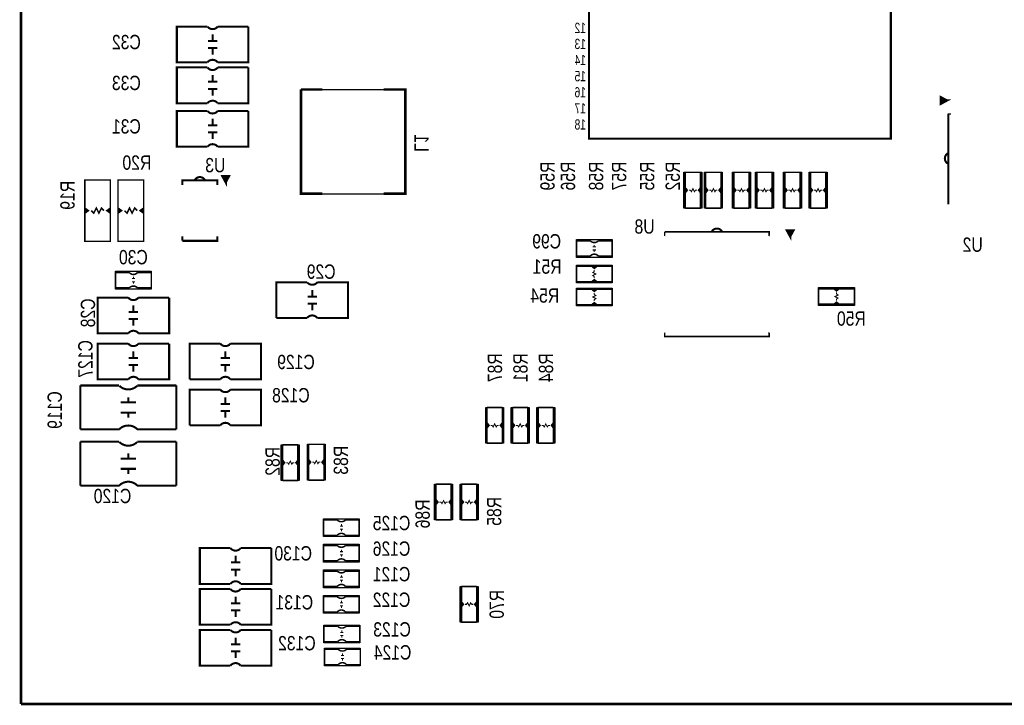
# Model space of a CAD drawing. Extents: x 0 to 180, y 0 to 69.
# Tile 1 of 5: x 0 to 49, y 0 to 34. Entities that reach past the tile are written whole.
import ezdxf
from ezdxf.enums import TextEntityAlignment as Align

# ---------------------------------------------------------------- set-up
doc = ezdxf.new("R2010")
doc.units = 0
for name, color, linetype in [('BG_OUTLINE', 254, 'CONTINUOUS'), ('PG_SILKSCREEN_BOTTOM', 200, 'CONTINUOUS'), ('RD_SILKSCREEN_BOTTOM', 92, 'CONTINUOUS')]:
    doc.layers.add(name, color=color, linetype=linetype)

msp = doc.modelspace()

# ---------------------------------------------------------------- linework, layer by layer
at = {"layer": 'BG_OUTLINE', "const_width": 0.127}
for points in [[(0, 69.000116), (0, 0)], [(0, 0), (96.999806, 0)]]:
    msp.add_lwpolyline(points, dxfattribs=at)
at = {"layer": 'PG_SILKSCREEN_BOTTOM'}
for points, const_width in [([(43.237912, 43.085512), (43.237912, 28.085288), (28.237688, 28.085288), (28.237688, 43.085512), (43.237912, 43.085512)], 0.1016), ([(9.525, 32.9438), (9.525, 33.274)], 0.1016), ([(11.303, 33.655), (11.303, 31.877), (9.779, 31.877)], 0.1016), ([(9.779, 33.655), (11.303, 33.655)], 0.1016), ([(9.2964, 32.9438), (9.7536, 32.9438)], 0.1016), ([(9.2964, 32.5882), (9.7536, 32.5882)], 0.1016), ([(9.525, 32.5882), (9.525, 32.258)], 0.1016), ([(11.303, 31.623), (11.303, 29.845), (9.779, 29.845)], 0.1016), ([(9.779, 31.623), (11.303, 31.623)], 0.1016), ([(9.2964, 30.9118), (9.7536, 30.9118)], 0.1016), ([(9.525, 30.9118), (9.525, 31.242)], 0.1016), ([(9.2964, 30.5562), (9.7536, 30.5562)], 0.1016), ([(9.525, 30.5562), (9.525, 30.226)], 0.1016), ([(13.9192, 30.5308), (14.986, 30.5308)], 0.127), ([(13.9192, 30.5308), (13.9192, 25.3492), (14.986, 25.3492)], 0.127), ([(18.034, 30.5308), (19.1008, 30.5308), (19.1008, 25.3492), (18.034, 25.3492)], 0.127), ([(46.0121, 29.982668), (45.7327, 30.135068), (45.7327, 29.830268), (46.0121, 29.982668), (45.7581, 29.982668)], 0.127), ([(11.303, 29.464), (11.303, 27.686), (9.779, 27.686)], 0.1016), ([(9.779, 29.464), (11.303, 29.464)], 0.1016), ([(9.525, 28.7528), (9.525, 29.083)], 0.1016), ([(9.2964, 28.7528), (9.7536, 28.7528)], 0.1016), ([(9.2964, 28.3972), (9.7536, 28.3972)], 0.1016), ([(9.525, 28.3972), (9.525, 28.067)], 0.1016), ([(33.02, 24.638), (33.02, 25.4), (33.1216, 25.527), (33.02, 25.654), (33.02, 26.416)], 0.0762), ([(33.02, 26.416), (33.782, 26.416)], 0.0762), ([(33.782, 26.416), (33.782, 25.654), (33.6804, 25.527), (33.782, 25.4), (33.782, 24.638)], 0.0762), ([(34.036, 24.638), (34.036, 25.4), (34.1376, 25.527), (34.036, 25.654), (34.036, 26.416)], 0.0762), ([(34.036, 26.416), (34.798, 26.416)], 0.0762), ([(34.798, 26.416), (34.798, 25.654), (34.6964, 25.527), (34.798, 25.4), (34.798, 24.638)], 0.0762), ([(35.433, 24.638), (35.433, 25.4), (35.5346, 25.527), (35.433, 25.654), (35.433, 26.416)], 0.0762), ([(35.433, 26.416), (36.195, 26.416)], 0.0762), ([(36.195, 26.416), (36.195, 25.654), (36.0934, 25.527), (36.195, 25.4), (36.195, 24.638)], 0.0762), ([(36.576, 24.638), (36.576, 25.4), (36.6776, 25.527), (36.576, 25.654), (36.576, 26.416)], 0.0762), ([(36.576, 26.416), (37.338, 26.416)], 0.0762), ([(37.338, 26.416), (37.338, 25.654), (37.2364, 25.527), (37.338, 25.4), (37.338, 24.638)], 0.0762), ([(37.973, 24.638), (37.973, 25.4), (38.0746, 25.527), (37.973, 25.654), (37.973, 26.416)], 0.0762), ([(37.973, 26.416), (38.735, 26.416)], 0.0762), ([(38.735, 26.416), (38.735, 25.654), (38.6334, 25.527), (38.735, 25.4), (38.735, 24.638)], 0.0762), ([(39.243, 24.638), (39.243, 25.4), (39.3446, 25.527), (39.243, 25.654), (39.243, 26.416)], 0.0762), ([(39.243, 26.416), (40.005, 26.416)], 0.0762), ([(40.005, 26.416), (40.005, 25.654), (39.9034, 25.527), (40.005, 25.4), (40.005, 24.638)], 0.0762), ([(3.175, 26.035), (3.175, 22.987), (4.445, 22.987), (4.445, 26.035), (3.175, 26.035)], 0.0762), ([(6.096, 22.987), (6.096, 26.035), (4.826, 26.035), (4.826, 22.987), (6.096, 22.987)], 0.0762), ([(9.76503, 25.781), (9.76503, 26.011124), (8.01497, 26.011124), (8.01497, 25.781)], 0.1016), ([(10.17524, 25.936448), (10.32764, 26.215848), (10.02284, 26.215848), (10.17524, 25.936448), (10.17524, 26.190448)], 0.127), ([(33.02, 25.654), (33.02, 25.4)], 0.0762), ([(33.0708, 25.5524), (33.0708, 25.4762)], 0.0762), ([(33.6042, 25.527), (33.528, 25.527), (33.4772, 25.4508), (33.401, 25.6032), (33.3248, 25.4508), (33.274, 25.527), (33.1978, 25.527)], 0.0508), ([(33.7566, 25.5524), (33.7566, 25.4762)], 0.0762), ([(33.782, 25.654), (33.782, 25.4)], 0.0762), ([(34.036, 25.654), (34.036, 25.4)], 0.0762), ([(34.0868, 25.5524), (34.0868, 25.4762)], 0.0762), ([(34.6202, 25.527), (34.544, 25.527), (34.4932, 25.4508), (34.417, 25.6032), (34.3408, 25.4508), (34.29, 25.527), (34.2138, 25.527)], 0.0508), ([(34.7726, 25.5524), (34.7726, 25.4762)], 0.0762), ([(34.798, 25.654), (34.798, 25.4)], 0.0762), ([(35.433, 25.654), (35.433, 25.4)], 0.0762), ([(35.4838, 25.5524), (35.4838, 25.4762)], 0.0762), ([(36.0172, 25.527), (35.941, 25.527), (35.8902, 25.4508), (35.814, 25.6032), (35.7378, 25.4508), (35.687, 25.527), (35.6108, 25.527)], 0.0508), ([(36.1696, 25.5524), (36.1696, 25.4762)], 0.0762), ([(36.195, 25.654), (36.195, 25.4)], 0.0762), ([(36.576, 25.654), (36.576, 25.4)], 0.0762), ([(36.6268, 25.5524), (36.6268, 25.4762)], 0.0762), ([(37.1602, 25.527), (37.084, 25.527), (37.0332, 25.4508), (36.957, 25.6032), (36.8808, 25.4508), (36.83, 25.527), (36.7538, 25.527)], 0.0508), ([(37.3126, 25.5524), (37.3126, 25.4762)], 0.0762), ([(37.338, 25.654), (37.338, 25.4)], 0.0762), ([(37.973, 25.654), (37.973, 25.4)], 0.0762), ([(38.0238, 25.5524), (38.0238, 25.4762)], 0.0762), ([(38.5572, 25.527), (38.481, 25.527), (38.4302, 25.4508), (38.354, 25.6032), (38.2778, 25.4508), (38.227, 25.527), (38.1508, 25.527)], 0.0508), ([(38.7096, 25.5524), (38.7096, 25.4762)], 0.0762), ([(38.735, 25.654), (38.735, 25.4)], 0.0762), ([(39.243, 25.654), (39.243, 25.4)], 0.0762), ([(39.2938, 25.5524), (39.2938, 25.4762)], 0.0762), ([(39.8272, 25.527), (39.751, 25.527), (39.7002, 25.4508), (39.624, 25.6032), (39.5478, 25.4508), (39.497, 25.527), (39.4208, 25.527)], 0.0508), ([(39.9796, 25.5524), (39.9796, 25.4762)], 0.0762), ([(40.005, 25.654), (40.005, 25.4)], 0.0762), ([(3.175, 24.638), (3.3528, 24.511), (3.175, 24.384)], 0.0762), ([(3.3528, 24.511), (3.2258, 24.511), (3.2258, 24.5618), (3.2258, 24.4602)], 0.0762), ([(4.1275, 24.511), (4.0005, 24.638), (3.8735, 24.384), (3.7465, 24.638), (3.6195, 24.384), (3.4925, 24.511)], 0.0762), ([(4.445, 24.384), (4.2672, 24.511), (4.445, 24.638)], 0.0762), ([(4.2672, 24.511), (4.3942, 24.511), (4.3942, 24.4602), (4.3942, 24.5618)], 0.0762), ([(4.826, 24.638), (5.0038, 24.511), (4.826, 24.384)], 0.0762), ([(5.0038, 24.511), (4.8768, 24.511), (4.8768, 24.5618), (4.8768, 24.4602)], 0.0762), ([(5.1435, 24.511), (5.2705, 24.384), (5.3975, 24.638), (5.5245, 24.384), (5.6515, 24.638), (5.7785, 24.511)], 0.0762), ([(6.096, 24.384), (5.9182, 24.511), (6.096, 24.638)], 0.0762), ([(5.9182, 24.511), (6.0452, 24.511), (6.0452, 24.4602), (6.0452, 24.5618)], 0.0762), ([(33.782, 24.638), (33.02, 24.638)], 0.0762), ([(34.798, 24.638), (34.036, 24.638)], 0.0762), ([(36.195, 24.638), (35.433, 24.638)], 0.0762), ([(37.338, 24.638), (36.576, 24.638)], 0.0762), ([(38.735, 24.638), (37.973, 24.638)], 0.0762), ([(40.005, 24.638), (39.243, 24.638)], 0.0762), ([(38.233096, 23.242524), (38.385496, 23.521924), (38.080696, 23.521924), (38.233096, 23.242524), (38.233096, 23.496524)], 0.127), ([(8.01497, 23.010876), (9.76503, 23.010876), (9.76503, 23.241)], 0.1016), ([(8.01497, 23.241), (8.01497, 23.010876)], 0.1016), ([(28.2956, 23.0124), (27.6098, 23.0124), (27.6098, 22.2504), (28.2956, 22.2504)], 0.0762), ([(29.3878, 23.0124), (29.3878, 22.2504), (28.702, 22.2504)], 0.0762), ([(29.3878, 23.0124), (28.702, 23.0124)], 0.0762), ([(31.994856, 23.2664), (31.994856, 23.453344)], 0.0762), ([(31.994856, 23.453344), (37.194744, 23.453344), (37.194744, 23.2664)], 0.0762), ([(28.4226, 22.7076), (28.575, 22.7076)], 0.0508), ([(28.4226, 22.5552), (28.575, 22.5552)], 0.0508), ([(28.4988, 22.7076), (28.4988, 22.8092)], 0.0508), ([(28.4988, 22.4536), (28.4988, 22.5552)], 0.0508), ([(27.6098, 20.9804), (27.6098, 21.7424)], 0.0762), ([(27.6098, 21.7424), (28.3718, 21.7424), (28.4988, 21.6408), (28.6258, 21.7424), (29.3878, 21.7424)], 0.0762), ([(28.6258, 21.7424), (28.3718, 21.7424)], 0.0762), ([(28.4988, 21.1582), (28.4988, 21.2344), (28.4226, 21.2852), (28.575, 21.3614), (28.4226, 21.4376), (28.4988, 21.4884), (28.4988, 21.5646)], 0.0508), ([(28.5242, 21.6916), (28.448, 21.6916)], 0.0762), ([(29.3878, 21.7424), (29.3878, 20.9804)], 0.0762), ([(4.699, 20.6756), (4.699, 21.4376), (5.3848, 21.4376)], 0.0762), ([(5.6642, 21.1328), (5.5118, 21.1328)], 0.0508), ([(5.588, 21.2344), (5.588, 21.1328)], 0.0508), ([(5.7912, 20.6756), (6.477, 20.6756), (6.477, 21.4376), (5.7912, 21.4376)], 0.0762), ([(29.3878, 20.9804), (28.6258, 20.9804), (28.4988, 21.082), (28.3718, 20.9804), (27.6098, 20.9804)], 0.0762), ([(4.699, 20.6756), (5.3848, 20.6756)], 0.0762), ([(5.6642, 20.9804), (5.5118, 20.9804)], 0.0508), ([(5.588, 20.9804), (5.588, 20.8788)], 0.0508), ([(12.7, 19.177), (12.7, 20.955), (14.224, 20.955)], 0.1016), ([(14.478, 20.2438), (14.478, 20.574)], 0.1016), ([(27.6098, 20.5994), (28.3718, 20.5994), (28.4988, 20.4978), (28.6258, 20.5994), (29.3878, 20.5994)], 0.0762), ([(27.6098, 19.8374), (27.6098, 20.5994)], 0.0762), ([(28.6258, 20.9804), (28.3718, 20.9804)], 0.0762), ([(28.3718, 20.5994), (28.6258, 20.5994)], 0.0762), ([(28.5242, 21.0058), (28.448, 21.0058)], 0.0762), ([(28.4734, 20.574), (28.5496, 20.574)], 0.0762), ([(29.3878, 20.5994), (29.3878, 19.8374)], 0.0762), ([(39.6494, 20.6248), (40.4114, 20.6248), (40.5384, 20.5232), (40.6654, 20.6248), (41.4274, 20.6248)], 0.0762), ([(39.6494, 19.8628), (39.6494, 20.6248)], 0.0762), ([(40.4114, 20.6248), (40.6654, 20.6248)], 0.0762), ([(40.513, 20.5994), (40.5892, 20.5994)], 0.0762), ([(41.4274, 20.6248), (41.4274, 19.8628)], 0.0762), ([(7.366, 20.193), (7.366, 18.415), (5.842, 18.415)], 0.1016), ([(5.842, 20.193), (7.366, 20.193)], 0.1016), ([(14.7066, 20.2438), (14.2494, 20.2438)], 0.1016), ([(28.4988, 20.4216), (28.4988, 20.3454), (28.575, 20.2946), (28.4226, 20.2184), (28.575, 20.1422), (28.4988, 20.0914), (28.4988, 20.0152)], 0.0508), ([(40.5384, 20.447), (40.5384, 20.3708), (40.6146, 20.32), (40.4622, 20.2438), (40.6146, 20.1676), (40.5384, 20.1168), (40.5384, 20.0406)], 0.0508), ([(5.588, 19.4818), (5.588, 19.812)], 0.1016), ([(14.7066, 19.8882), (14.2494, 19.8882)], 0.1016), ([(14.478, 19.8882), (14.478, 19.558)], 0.1016), ([(29.3878, 19.8374), (28.6258, 19.8374), (28.4988, 19.939), (28.3718, 19.8374), (27.6098, 19.8374)], 0.0762), ([(28.3718, 19.8374), (28.6258, 19.8374)], 0.0762), ([(28.4734, 19.8882), (28.5496, 19.8882)], 0.0762), ([(41.4274, 19.8628), (40.6654, 19.8628), (40.5384, 19.9644), (40.4114, 19.8628), (39.6494, 19.8628)], 0.0762), ([(40.4114, 19.8628), (40.6654, 19.8628)], 0.0762), ([(40.513, 19.9136), (40.5892, 19.9136)], 0.0762), ([(5.3594, 19.4818), (5.8166, 19.4818)], 0.1016), ([(5.3594, 19.1262), (5.8166, 19.1262)], 0.1016), ([(5.588, 19.1262), (5.588, 18.796)], 0.1016), ([(14.224, 19.177), (12.7, 19.177)], 0.1016), ([(31.994856, 18.4404), (31.994856, 18.253456), (37.194744, 18.253456), (37.194744, 18.4404)], 0.0762), ([(7.366, 17.907), (7.366, 16.129), (5.842, 16.129)], 0.1016), ([(5.842, 17.907), (7.366, 17.907)], 0.1016), ([(8.382, 16.129), (8.382, 17.907), (9.906, 17.907)], 0.1016), ([(5.3594, 17.1958), (5.8166, 17.1958)], 0.1016), ([(5.588, 17.1958), (5.588, 17.526)], 0.1016), ([(10.3886, 17.1958), (9.9314, 17.1958)], 0.1016), ([(10.16, 17.1958), (10.16, 17.526)], 0.1016), ([(5.3594, 16.8402), (5.8166, 16.8402)], 0.1016), ([(5.588, 16.8402), (5.588, 16.51)], 0.1016), ([(10.3886, 16.8402), (9.9314, 16.8402)], 0.1016), ([(10.16, 16.8402), (10.16, 16.51)], 0.1016), ([(9.906, 16.129), (8.382, 16.129)], 0.1016), ([(2.9464, 13.6398), (2.9464, 15.8242)], 0.1016), ([(2.9464, 15.8242), (4.8768, 15.8242)], 0.1016), ([(5.7912, 15.8242), (7.7216, 15.8242)], 0.1016), ([(7.7216, 13.6398), (7.7216, 15.8242)], 0.1016), ([(8.382, 13.843), (8.382, 15.621), (9.906, 15.621)], 0.1016), ([(5.334, 14.986), (5.334, 15.24)], 0.1016), ([(10.16, 14.9098), (10.16, 15.24)], 0.1016), ([(4.953, 14.986), (5.715, 14.986)], 0.1016), ([(10.3886, 14.9098), (9.9314, 14.9098)], 0.1016), ([(23.165054, 12.953746), (23.165054, 13.715746), (23.266654, 13.842746), (23.165054, 13.969746), (23.165054, 14.731746)], 0.0762), ([(23.165054, 14.731746), (23.927054, 14.731746)], 0.0762), ([(23.927054, 14.731746), (23.927054, 13.969746), (23.825454, 13.842746), (23.927054, 13.715746), (23.927054, 12.953746)], 0.0762), ([(24.435054, 12.953746), (24.435054, 13.715746), (24.536654, 13.842746), (24.435054, 13.969746), (24.435054, 14.731746)], 0.0762), ([(24.435054, 14.731746), (25.197054, 14.731746)], 0.0762), ([(25.197054, 14.731746), (25.197054, 13.969746), (25.095454, 13.842746), (25.197054, 13.715746), (25.197054, 12.953746)], 0.0762), ([(25.705054, 12.953746), (25.705054, 13.715746), (25.806654, 13.842746), (25.705054, 13.969746), (25.705054, 14.731746)], 0.0762), ([(25.705054, 14.731746), (26.467054, 14.731746)], 0.0762), ([(26.467054, 14.731746), (26.467054, 13.969746), (26.365454, 13.842746), (26.467054, 13.715746), (26.467054, 12.953746)], 0.0762), ([(4.953, 14.478), (5.715, 14.478)], 0.1016), ([(5.334, 14.224), (5.334, 14.478)], 0.1016), ([(10.3886, 14.5542), (9.9314, 14.5542)], 0.1016), ([(10.16, 14.5542), (10.16, 14.224)], 0.1016), ([(9.906, 13.843), (8.382, 13.843)], 0.1016), ([(23.165054, 13.969746), (23.165054, 13.715746)], 0.0762), ([(23.215854, 13.868146), (23.215854, 13.791946)], 0.0762), ([(23.749254, 13.842746), (23.673054, 13.842746), (23.622254, 13.766546), (23.546054, 13.918946), (23.469854, 13.766546), (23.419054, 13.842746), (23.342854, 13.842746)], 0.0508), ([(23.901654, 13.868146), (23.901654, 13.791946)], 0.0762), ([(23.927054, 13.969746), (23.927054, 13.715746)], 0.0762), ([(24.435054, 13.969746), (24.435054, 13.715746)], 0.0762), ([(24.485854, 13.868146), (24.485854, 13.791946)], 0.0762), ([(25.019254, 13.842746), (24.943054, 13.842746), (24.892254, 13.766546), (24.816054, 13.918946), (24.739854, 13.766546), (24.689054, 13.842746), (24.612854, 13.842746)], 0.0508), ([(25.171654, 13.868146), (25.171654, 13.791946)], 0.0762), ([(25.197054, 13.969746), (25.197054, 13.715746)], 0.0762), ([(25.705054, 13.969746), (25.705054, 13.715746)], 0.0762), ([(25.755854, 13.868146), (25.755854, 13.791946)], 0.0762), ([(26.289254, 13.842746), (26.213054, 13.842746), (26.162254, 13.766546), (26.086054, 13.918946), (26.009854, 13.766546), (25.959054, 13.842746), (25.882854, 13.842746)], 0.0508), ([(26.441654, 13.868146), (26.441654, 13.791946)], 0.0762), ([(26.467054, 13.969746), (26.467054, 13.715746)], 0.0762), ([(4.9022, 13.6398), (2.9464, 13.6398)], 0.1016), ([(7.7216, 13.6398), (5.7658, 13.6398)], 0.1016), ([(2.9464, 10.8458), (2.9464, 13.0302)], 0.1016), ([(2.9464, 13.0302), (4.8768, 13.0302)], 0.1016), ([(5.7912, 13.0302), (7.7216, 13.0302)], 0.1016), ([(7.7216, 10.8458), (7.7216, 13.0302)], 0.1016), ([(13.0048, 11.0998), (13.0048, 11.8618), (13.1064, 11.9888), (13.0048, 12.1158), (13.0048, 12.8778)], 0.0762), ([(13.0048, 12.8778), (13.7668, 12.8778)], 0.0762), ([(13.7668, 12.8778), (13.7668, 12.1158), (13.6652, 11.9888), (13.7668, 11.8618), (13.7668, 11.0998)], 0.0762), ([(14.3002, 11.1252), (14.3002, 11.8872), (14.4018, 12.0142), (14.3002, 12.1412), (14.3002, 12.9032)], 0.0762), ([(14.3002, 12.9032), (15.0622, 12.9032)], 0.0762), ([(15.0622, 12.9032), (15.0622, 12.1412), (14.9606, 12.0142), (15.0622, 11.8872), (15.0622, 11.1252)], 0.0762), ([(23.927054, 12.953746), (23.165054, 12.953746)], 0.0762), ([(25.197054, 12.953746), (24.435054, 12.953746)], 0.0762), ([(26.467054, 12.953746), (25.705054, 12.953746)], 0.0762), ([(4.953, 12.192), (5.715, 12.192)], 0.1016), ([(5.334, 12.192), (5.334, 12.446)], 0.1016), ([(13.0048, 12.1158), (13.0048, 11.8618)], 0.0762), ([(13.0556, 12.0142), (13.0556, 11.938)], 0.0762), ([(13.589, 11.9888), (13.5128, 11.9888), (13.462, 11.9126), (13.3858, 12.065), (13.3096, 11.9126), (13.2588, 11.9888), (13.1826, 11.9888)], 0.0508), ([(13.7414, 12.0142), (13.7414, 11.938)], 0.0762), ([(13.7668, 12.1158), (13.7668, 11.8618)], 0.0762), ([(14.3002, 12.1412), (14.3002, 11.8872)], 0.0762), ([(14.351, 12.0396), (14.351, 11.9634)], 0.0762), ([(14.8844, 12.0142), (14.8082, 12.0142), (14.7574, 11.938), (14.6812, 12.0904), (14.605, 11.938), (14.5542, 12.0142), (14.478, 12.0142)], 0.0508), ([(15.0368, 12.0396), (15.0368, 11.9634)], 0.0762), ([(15.0622, 12.1412), (15.0622, 11.8872)], 0.0762), ([(4.953, 11.684), (5.715, 11.684)], 0.1016), ([(5.334, 11.43), (5.334, 11.684)], 0.1016), ([(4.9022, 10.8458), (2.9464, 10.8458)], 0.1016), ([(7.7216, 10.8458), (5.7658, 10.8458)], 0.1016), ([(13.7668, 11.0998), (13.0048, 11.0998)], 0.0762), ([(15.0622, 11.1252), (14.3002, 11.1252)], 0.0762), ([(20.625054, 9.143746), (20.625054, 9.905746), (20.726654, 10.032746), (20.625054, 10.159746), (20.625054, 10.921746)], 0.0762), ([(20.625054, 10.921746), (21.387054, 10.921746)], 0.0762), ([(21.387054, 10.921746), (21.387054, 10.159746), (21.285454, 10.032746), (21.387054, 9.905746), (21.387054, 9.143746)], 0.0762), ([(21.895054, 9.143746), (21.895054, 9.905746), (21.996654, 10.032746), (21.895054, 10.159746), (21.895054, 10.921746)], 0.0762), ([(21.895054, 10.921746), (22.657054, 10.921746)], 0.0762), ([(22.657054, 10.921746), (22.657054, 10.159746), (22.555454, 10.032746), (22.657054, 9.905746), (22.657054, 9.143746)], 0.0762), ([(20.625054, 10.159746), (20.625054, 9.905746)], 0.0762), ([(20.675854, 10.058146), (20.675854, 9.981946)], 0.0762), ([(21.209254, 10.032746), (21.133054, 10.032746), (21.082254, 9.956546), (21.006054, 10.108946), (20.929854, 9.956546), (20.879054, 10.032746), (20.802854, 10.032746)], 0.0508), ([(21.361654, 10.058146), (21.361654, 9.981946)], 0.0762), ([(21.387054, 10.159746), (21.387054, 9.905746)], 0.0762), ([(21.895054, 10.159746), (21.895054, 9.905746)], 0.0762), ([(21.945854, 10.058146), (21.945854, 9.981946)], 0.0762), ([(22.479254, 10.032746), (22.403054, 10.032746), (22.352254, 9.956546), (22.276054, 10.108946), (22.199854, 9.956546), (22.149054, 10.032746), (22.072854, 10.032746)], 0.0508), ([(22.631654, 10.058146), (22.631654, 9.981946)], 0.0762), ([(22.657054, 10.159746), (22.657054, 9.905746)], 0.0762), ([(15.722854, 9.143746), (15.037054, 9.143746), (15.037054, 8.381746), (15.722854, 8.381746)], 0.0762), ([(15.849854, 8.838946), (16.002254, 8.838946)], 0.0508), ([(15.926054, 8.838946), (15.926054, 8.940546)], 0.0508), ([(16.815054, 9.143746), (16.815054, 8.381746), (16.129254, 8.381746)], 0.0762), ([(16.815054, 9.143746), (16.129254, 9.143746)], 0.0762), ([(21.387054, 9.143746), (20.625054, 9.143746)], 0.0762), ([(22.657054, 9.143746), (21.895054, 9.143746)], 0.0762), ([(15.849854, 8.686546), (16.002254, 8.686546)], 0.0508), ([(15.926054, 8.584946), (15.926054, 8.686546)], 0.0508), ([(15.722854, 7.873746), (15.037054, 7.873746), (15.037054, 7.111746), (15.722854, 7.111746)], 0.0762), ([(16.815054, 7.873746), (16.815054, 7.111746), (16.129254, 7.111746)], 0.0762), ([(16.815054, 7.873746), (16.129254, 7.873746)], 0.0762), ([(10.668, 7.0358), (10.668, 7.366)], 0.1016), ([(12.446, 7.747), (12.446, 5.969), (10.922, 5.969)], 0.1016), ([(10.922, 7.747), (12.446, 7.747)], 0.1016), ([(15.849854, 7.568946), (16.002254, 7.568946)], 0.0508), ([(15.849854, 7.416546), (16.002254, 7.416546)], 0.0508), ([(15.926054, 7.568946), (15.926054, 7.670546)], 0.0508), ([(15.926054, 7.314946), (15.926054, 7.416546)], 0.0508), ([(10.4394, 7.0358), (10.8966, 7.0358)], 0.1016), ([(10.4394, 6.6802), (10.8966, 6.6802)], 0.1016), ([(10.668, 6.6802), (10.668, 6.35)], 0.1016), ([(15.722854, 6.603746), (15.037054, 6.603746), (15.037054, 5.841746), (15.722854, 5.841746)], 0.0762), ([(15.926054, 6.298946), (15.926054, 6.400546)], 0.0508), ([(16.815054, 6.603746), (16.815054, 5.841746), (16.129254, 5.841746)], 0.0762), ([(16.815054, 6.603746), (16.129254, 6.603746)], 0.0762), ([(15.849854, 6.298946), (16.002254, 6.298946)], 0.0508), ([(15.849854, 6.146546), (16.002254, 6.146546)], 0.0508), ([(15.926054, 6.044946), (15.926054, 6.146546)], 0.0508), ([(21.895054, 4.063746), (21.895054, 4.825746), (21.996654, 4.952746), (21.895054, 5.079746), (21.895054, 5.841746)], 0.0762), ([(21.895054, 5.841746), (22.657054, 5.841746)], 0.0762), ([(22.657054, 5.841746), (22.657054, 5.079746), (22.555454, 4.952746), (22.657054, 4.825746), (22.657054, 4.063746)], 0.0762), ([(10.668, 5.0038), (10.668, 5.334)], 0.1016), ([(12.446, 5.715), (12.446, 3.937), (10.922, 3.937)], 0.1016), ([(10.922, 5.715), (12.446, 5.715)], 0.1016), ([(10.4394, 5.0038), (10.8966, 5.0038)], 0.1016), ([(15.722854, 5.333746), (15.037054, 5.333746), (15.037054, 4.571746), (15.722854, 4.571746)], 0.0762), ([(15.849854, 5.028946), (16.002254, 5.028946)], 0.0508), ([(15.849854, 4.876546), (16.002254, 4.876546)], 0.0508), ([(15.926054, 5.028946), (15.926054, 5.130546)], 0.0508), ([(15.926054, 4.774946), (15.926054, 4.876546)], 0.0508), ([(16.815054, 5.333746), (16.815054, 4.571746), (16.129254, 4.571746)], 0.0762), ([(16.815054, 5.333746), (16.129254, 5.333746)], 0.0762), ([(21.895054, 4.825746), (21.895054, 5.079746)], 0.0762), ([(21.920454, 4.927346), (21.920454, 5.003546)], 0.0762), ([(22.072854, 4.952746), (22.149054, 4.952746), (22.199854, 5.028946), (22.276054, 4.876546), (22.352254, 5.028946), (22.403054, 4.952746), (22.479254, 4.952746)], 0.0508), ([(22.606254, 4.927346), (22.606254, 5.003546)], 0.0762), ([(22.657054, 4.825746), (22.657054, 5.079746)], 0.0762), ([(10.4394, 4.6482), (10.8966, 4.6482)], 0.1016), ([(10.668, 4.6482), (10.668, 4.318)], 0.1016), ([(22.657054, 4.063746), (21.895054, 4.063746)], 0.0762), ([(12.446, 3.683), (12.446, 1.905), (10.922, 1.905)], 0.1016), ([(10.922, 3.683), (12.446, 3.683)], 0.1016), ([(15.748, 3.8608), (15.0622, 3.8608), (15.0622, 3.0988), (15.748, 3.0988)], 0.0762), ([(15.875, 3.556), (16.0274, 3.556)], 0.0508), ([(15.875, 3.4036), (16.0274, 3.4036)], 0.0508), ([(15.9512, 3.556), (15.9512, 3.6576)], 0.0508), ([(15.9512, 3.302), (15.9512, 3.4036)], 0.0508), ([(16.8402, 3.8608), (16.8402, 3.0988), (16.1544, 3.0988)], 0.0762), ([(16.8402, 3.8608), (16.1544, 3.8608)], 0.0762), ([(10.4394, 2.9718), (10.8966, 2.9718)], 0.1016), ([(10.668, 2.9718), (10.668, 3.302)], 0.1016), ([(10.4394, 2.6162), (10.8966, 2.6162)], 0.1016), ([(10.668, 2.6162), (10.668, 2.286)], 0.1016), ([(15.7734, 2.7178), (15.0876, 2.7178), (15.0876, 1.9558), (15.7734, 1.9558)], 0.0762), ([(15.9766, 2.413), (15.9766, 2.5146)], 0.0508), ([(16.8656, 2.7178), (16.8656, 1.9558), (16.1798, 1.9558)], 0.0762), ([(16.8656, 2.7178), (16.1798, 2.7178)], 0.0762), ([(15.9004, 2.413), (16.0528, 2.413)], 0.0508), ([(15.9004, 2.2606), (16.0528, 2.2606)], 0.0508), ([(15.9766, 2.159), (15.9766, 2.2606)], 0.0508)]:
    msp.add_lwpolyline(points, dxfattribs=dict(at, const_width=const_width))
for points, const_width in [([(9.779, 31.877, 0.5), (9.271, 31.877), (7.747, 31.877), (7.747, 33.655), (9.271, 33.655)], 0.1016), ([(9.779, 33.655, -0.5), (9.271, 33.655)], 0.1016), ([(9.779, 29.845, 0.5), (9.271, 29.845), (7.747, 29.845), (7.747, 31.623), (9.271, 31.623)], 0.1016), ([(9.779, 31.623, -0.5), (9.271, 31.623)], 0.1016), ([(9.779, 27.686, 0.5), (9.271, 27.686), (7.747, 27.686), (7.747, 29.464), (9.271, 29.464)], 0.1016), ([(9.779, 29.464, -0.5), (9.271, 29.464)], 0.1016), ([(46.0756, 26.8478, -0.600151), (46.0756, 27.3558)], 0.1016), ([(8.636, 26.02484, -0.600256), (9.144, 26.02484)], 0.1016), ([(34.3408, 23.4696, -0.600098), (34.8488, 23.4696)], 0.1016), ([(28.2956, 23.0124, 0.428966), (28.702, 23.0124)], 0.0762), ([(28.2956, 22.2504, -0.480625), (28.702, 22.2504)], 0.0762), ([(5.7912, 21.4376, -0.480625), (5.3848, 21.4376)], 0.0762), ([(5.7912, 20.6756, 0.428966), (5.3848, 20.6756)], 0.0762), ([(14.224, 20.955, 0.5), (14.732, 20.955), (16.256, 20.955), (16.256, 19.177), (14.732, 19.177)], 0.1016), ([(5.842, 18.415, 0.5), (5.334, 18.415), (3.81, 18.415), (3.81, 20.193), (5.334, 20.193)], 0.1016), ([(5.842, 20.193, -0.5), (5.334, 20.193)], 0.1016), ([(14.224, 19.177, -0.5), (14.732, 19.177)], 0.1016), ([(5.842, 16.129, 0.5), (5.334, 16.129), (3.81, 16.129), (3.81, 17.907), (5.334, 17.907)], 0.1016), ([(5.842, 17.907, -0.5), (5.334, 17.907)], 0.1016), ([(9.906, 17.907, 0.5), (10.414, 17.907), (11.938, 17.907), (11.938, 16.129), (10.414, 16.129)], 0.1016), ([(9.906, 16.129, -0.5), (10.414, 16.129)], 0.1016), ([(5.7785, 15.8115, -0.413378), (4.8895, 15.8115)], 0.1016), ([(9.906, 15.621, 0.5), (10.414, 15.621), (11.938, 15.621), (11.938, 13.843), (10.414, 13.843)], 0.1016), ([(4.8895, 13.6525, -0.414028), (5.7785, 13.6525)], 0.1016), ([(9.906, 13.843, -0.5), (10.414, 13.843)], 0.1016), ([(5.7785, 13.0175, -0.413378), (4.8895, 13.0175)], 0.1016), ([(4.8895, 10.8585, -0.414028), (5.7785, 10.8585)], 0.1016), ([(15.722854, 9.143746, 0.428966), (16.129254, 9.143746)], 0.0762), ([(15.722854, 8.381746, -0.480625), (16.129254, 8.381746)], 0.0762), ([(15.722854, 7.873746, 0.428966), (16.129254, 7.873746)], 0.0762), ([(10.922, 5.969, 0.5), (10.414, 5.969), (8.89, 5.969), (8.89, 7.747), (10.414, 7.747)], 0.1016), ([(10.922, 7.747, -0.5), (10.414, 7.747)], 0.1016), ([(15.722854, 7.111746, -0.480625), (16.129254, 7.111746)], 0.0762), ([(15.722854, 6.603746, 0.428966), (16.129254, 6.603746)], 0.0762), ([(15.722854, 5.841746, -0.480625), (16.129254, 5.841746)], 0.0762), ([(10.922, 3.937, 0.5), (10.414, 3.937), (8.89, 3.937), (8.89, 5.715), (10.414, 5.715)], 0.1016), ([(10.922, 5.715, -0.5), (10.414, 5.715)], 0.1016), ([(15.722854, 5.333746, 0.428966), (16.129254, 5.333746)], 0.0762), ([(15.722854, 4.571746, -0.480625), (16.129254, 4.571746)], 0.0762), ([(10.922, 1.905, 0.5), (10.414, 1.905), (8.89, 1.905), (8.89, 3.683), (10.414, 3.683)], 0.1016), ([(10.922, 3.683, -0.5), (10.414, 3.683)], 0.1016), ([(15.748, 3.8608, 0.428966), (16.1544, 3.8608)], 0.0762), ([(15.748, 3.0988, -0.480625), (16.1544, 3.0988)], 0.0762), ([(15.7734, 2.7178, 0.428966), (16.1798, 2.7178)], 0.0762), ([(15.7734, 1.9558, -0.480625), (16.1798, 1.9558)], 0.0762)]:
    msp.add_lwpolyline(points, format="xyb", dxfattribs=dict(at, const_width=const_width))
for points in [[(14.986, 30.5308), (18.034, 30.5308)], [(46.091094, 29.326332), (46.228, 29.326332)], [(32.9565, 24.638), (32.9565, 26.416)], [(32.9565, 26.416), (33.8455, 26.416)], [(33.8455, 26.416), (33.8455, 24.638)], [(33.9725, 24.638), (33.9725, 26.416)], [(33.9725, 26.416), (34.8615, 26.416)], [(34.8615, 26.416), (34.8615, 24.638)], [(35.3695, 24.638), (35.3695, 26.416)], [(35.3695, 26.416), (36.2585, 26.416)], [(36.2585, 26.416), (36.2585, 24.638)], [(36.5125, 24.638), (36.5125, 26.416)], [(36.5125, 26.416), (37.4015, 26.416)], [(37.4015, 26.416), (37.4015, 24.638)], [(37.9095, 24.638), (37.9095, 26.416)], [(37.9095, 26.416), (38.7985, 26.416)], [(38.7985, 26.416), (38.7985, 24.638)], [(39.1795, 24.638), (39.1795, 26.416)], [(39.1795, 26.416), (40.0685, 26.416)], [(40.0685, 26.416), (40.0685, 24.638)], [(14.986, 25.3492), (18.034, 25.3492)], [(33.8455, 24.638), (32.9565, 24.638)], [(34.8615, 24.638), (33.9725, 24.638)], [(36.2585, 24.638), (35.3695, 24.638)], [(37.4015, 24.638), (36.5125, 24.638)], [(38.7985, 24.638), (37.9095, 24.638)], [(40.0685, 24.638), (39.1795, 24.638)], [(27.6098, 22.1869), (27.6098, 23.0759)], [(27.6098, 23.0759), (29.3878, 23.0759)], [(29.3878, 23.0759), (29.3878, 22.1869)], [(29.3878, 22.1869), (27.6098, 22.1869)], [(27.6098, 20.9169), (27.6098, 21.8059)], [(27.6098, 21.8059), (29.3878, 21.8059)], [(29.3878, 21.8059), (29.3878, 20.9169)], [(4.699, 21.5011), (6.477, 21.5011)], [(4.699, 20.6121), (4.699, 21.5011)], [(6.477, 21.5011), (6.477, 20.6121)], [(6.477, 20.6121), (4.699, 20.6121)], [(29.3878, 20.9169), (27.6098, 20.9169)], [(27.6098, 20.6629), (29.3878, 20.6629)], [(27.6098, 19.7739), (27.6098, 20.6629)], [(29.3878, 20.6629), (29.3878, 19.7739)], [(39.6494, 20.6883), (41.4274, 20.6883)], [(39.6494, 19.7993), (39.6494, 20.6883)], [(41.4274, 20.6883), (41.4274, 19.7993)], [(29.3878, 19.7739), (27.6098, 19.7739)], [(41.4274, 19.7993), (39.6494, 19.7993)], [(23.101554, 12.953746), (23.101554, 14.731746)], [(23.101554, 14.731746), (23.990554, 14.731746)], [(23.990554, 14.731746), (23.990554, 12.953746)], [(24.371554, 12.953746), (24.371554, 14.731746)], [(24.371554, 14.731746), (25.260554, 14.731746)], [(25.260554, 14.731746), (25.260554, 12.953746)], [(25.641554, 12.953746), (25.641554, 14.731746)], [(25.641554, 14.731746), (26.530554, 14.731746)], [(26.530554, 14.731746), (26.530554, 12.953746)], [(12.9413, 11.0998), (12.9413, 12.8778)], [(12.9413, 12.8778), (13.8303, 12.8778)], [(13.8303, 12.8778), (13.8303, 11.0998)], [(14.2367, 11.1252), (14.2367, 12.9032)], [(14.2367, 12.9032), (15.1257, 12.9032)], [(15.1257, 12.9032), (15.1257, 11.1252)], [(23.990554, 12.953746), (23.101554, 12.953746)], [(25.260554, 12.953746), (24.371554, 12.953746)], [(26.530554, 12.953746), (25.641554, 12.953746)], [(13.8303, 11.0998), (12.9413, 11.0998)], [(15.1257, 11.1252), (14.2367, 11.1252)], [(20.561554, 9.143746), (20.561554, 10.921746)], [(20.561554, 10.921746), (21.450554, 10.921746)], [(21.450554, 10.921746), (21.450554, 9.143746)], [(21.831554, 9.143746), (21.831554, 10.921746)], [(21.831554, 10.921746), (22.720554, 10.921746)], [(22.720554, 10.921746), (22.720554, 9.143746)], [(15.037054, 8.318246), (15.037054, 9.207246)], [(15.037054, 9.207246), (16.815054, 9.207246)], [(16.815054, 9.207246), (16.815054, 8.318246)], [(21.450554, 9.143746), (20.561554, 9.143746)], [(22.720554, 9.143746), (21.831554, 9.143746)], [(16.815054, 8.318246), (15.037054, 8.318246)], [(15.037054, 7.048246), (15.037054, 7.937246)], [(15.037054, 7.937246), (16.815054, 7.937246)], [(16.815054, 7.937246), (16.815054, 7.048246)], [(16.815054, 7.048246), (15.037054, 7.048246)], [(15.037054, 5.778246), (15.037054, 6.667246)], [(15.037054, 6.667246), (16.815054, 6.667246)], [(16.815054, 6.667246), (16.815054, 5.778246)], [(16.815054, 5.778246), (15.037054, 5.778246)], [(15.037054, 4.508246), (15.037054, 5.397246)], [(15.037054, 5.397246), (16.815054, 5.397246)], [(16.815054, 5.397246), (16.815054, 4.508246)], [(21.831554, 4.063746), (21.831554, 5.841746)], [(21.831554, 5.841746), (22.720554, 5.841746)], [(22.720554, 5.841746), (22.720554, 4.063746)], [(16.815054, 4.508246), (15.037054, 4.508246)], [(15.0622, 3.0353), (15.0622, 3.9243)], [(15.0622, 3.9243), (16.8402, 3.9243)], [(16.8402, 3.9243), (16.8402, 3.0353)], [(22.720554, 4.063746), (21.831554, 4.063746)], [(16.8402, 3.0353), (15.0622, 3.0353)], [(15.0876, 1.8923), (15.0876, 2.7813)], [(15.0876, 2.7813), (16.8656, 2.7813)], [(16.8656, 2.7813), (16.8656, 1.8923)], [(16.8656, 1.8923), (15.0876, 1.8923)]]:
    msp.add_lwpolyline(points, dxfattribs=at)
for points in [[(46.228, 24.826468, 0, 0, 0), (46.091094, 24.826468, 0.1016, 0.1016, 0), (46.091094, 29.326332, 0.1016, 0.1016, 0)], [(32.004762, 23.2664, 0.0762, 0.0762, 0.414214), (31.994856, 23.256494, 0, 0, 0), (31.994856, 18.450306, 0.0762, 0.0762, 0.414214), (32.004762, 18.4404, 0.0762, 0.0762, 0)], [(37.184838, 18.4404, 0.0762, 0.0762, 0.414214), (37.194744, 18.450306, 0, 0, 0), (37.194744, 23.256494, 0.0762, 0.0762, -0.414214), (37.20465, 23.2664, 0.0762, 0.0762, 0)]]:
    msp.add_lwpolyline(points, format="xyseb", dxfattribs=at)

# ---------------------------------------------------------------- texts
at = {"layer": 'PG_SILKSCREEN_BOTTOM', "text_generation_flag": 2, "width": 0.75}
for s, p in [('12', (27.80157, 33.337754)), ('13', (27.80157, 32.537908)), ('14', (27.80157, 31.737808)), ('15', (27.80157, 30.937708)), ('16', (27.80157, 30.137862)), ('17', (27.80157, 29.337762)), ('18', (27.80157, 28.537916))]:
    msp.add_text(s, height=0.508, dxfattribs=at).set_placement(p, align=Align.CENTER)
at = {"layer": 'RD_SILKSCREEN_BOTTOM', "text_generation_flag": 2, "width": 0.821429}
for s, p in [('C32', (5.240782, 32.53105)), ('C33', (5.240782, 30.49905)), ('C31', (5.240782, 28.34005)), ('U2', (47.3075, 22.465792)), ('C30', (5.588, 21.844)), ('R54', (26.035, 19.939)), ('R50', (41.275, 18.796)), ('C120', (4.55168, 9.979152)), ('C130', (13.533882, 7.13105)), ('C131', (13.589, 4.699)), ('C132', (13.716, 2.667))]:
    msp.add_text(s, height=0.7112, dxfattribs=at).set_placement(p, align=Align.CENTER)
for s, rotation, p in [('L1', 270, (19.558, 27.432)), ('R59', 90, (26.52776, 26.94686)), ('R56', 90, (27.54376, 26.94686)), ('R58', 90, (28.94076, 26.94686)), ('R57', 90, (30.08376, 26.94686)), ('R55', 90, (31.48076, 26.94686)), ('R52', 90, (32.75076, 26.94686)), ('R87', 90, (23.911814, 17.421606)), ('R81', 90, (25.181814, 17.421606)), ('R84', 90, (26.451814, 17.421606)), ('R83', 90, (16.256, 12.827)), ('R82', 90, (12.86256, 12.77366)), ('R86', 90, (20.32, 10.16)), ('R85', 90, (23.876, 10.287))]:
    msp.add_text(s, height=0.7112, rotation=rotation, dxfattribs=at).set_placement(p)
for s, p in [('R20', (6.477, 26.543)), ('U3', (10.16, 26.416)), ('U8', (31.496, 23.368)), ('C99', (26.8478, 22.6314)), ('R51', (26.87066, 21.37664)), ('C29', (15.638018, 21.125942)), ('C129', (14.605, 16.637)), ('C128', (14.351, 14.986)), ('C125', (19.355054, 8.635746)), ('C126', (19.355054, 7.365746)), ('C121', (19.355054, 6.095746)), ('C122', (19.355054, 4.825746)), ('C123', (19.3802, 3.3528)), ('C124', (19.4056, 2.2098))]:
    msp.add_text(s, height=0.7112, dxfattribs=at).set_placement(p)
for s, p in [('R19', (2.667, 25.273)), ('C28', (3.683, 19.431)), ('C127', (3.556, 17.145)), ('C119', (2.032, 14.605)), ('R70', (24.003, 4.953))]:
    msp.add_text(s, height=0.7112, rotation=90, dxfattribs=at).set_placement(p, align=Align.CENTER)

doc.saveas('drawing.dxf')
